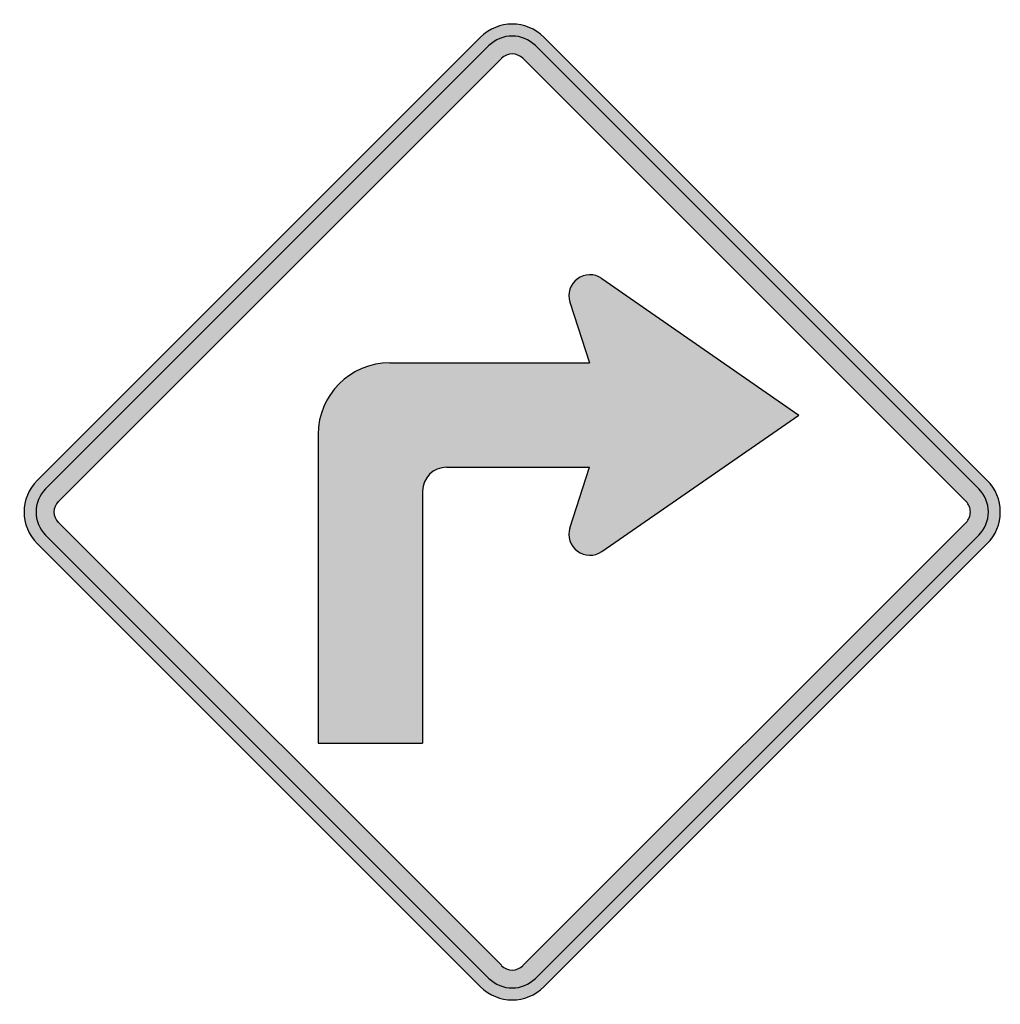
# Model space of a CAD drawing. Header units: inches. Extents: x -21.4 to 21.2, y -21.4 to 21.4.
import ezdxf

# ---------------------------------------------------------------- set-up
doc = ezdxf.new("R2010")
doc.units = ezdxf.units.IN
doc.header["$MEASUREMENT"] = 0

msp = doc.modelspace()

# ---------------------------------------------------------------- hatches: boundary and pattern name
h = msp.add_hatch(color=7)
h.paths.add_polyline_path([(20.64, -1.379), (1.379, -20.64), (1.174, -20.817), (0.962, -20.959), (0.735, -21.072), (0.495, -21.15), (0.247, -21.199), (0, -21.213), (-0.247, -21.199), (-0.495, -21.15), (-0.735, -21.072), (-0.962, -20.959), (-1.174, -20.817), (-1.379, -20.64), (-20.64, -1.379), (-20.817, -1.174), (-20.959, -0.962), (-21.072, -0.735), (-21.15, -0.495), (-21.199, -0.247), (-21.213, 0), (-21.199, 0.247), (-21.15, 0.495), (-21.072, 0.735), (-20.959, 0.962), (-20.817, 1.174), (-20.64, 1.372), (-1.379, 20.64), (-1.174, 20.817), (-0.962, 20.959), (-0.735, 21.072), (-0.495, 21.15), (-0.247, 21.199), (0, 21.213), (0.247, 21.199), (0.495, 21.15), (0.735, 21.072), (0.962, 20.959), (1.174, 20.817), (1.379, 20.64), (20.64, 1.372), (20.81, 1.181), (20.952, 0.969), (21.065, 0.742), (21.15, 0.502), (21.199, 0.255), (21.213, 0), (21.199, -0.255), (21.15, -0.502), (21.065, -0.742), (20.952, -0.969), (20.81, -1.181), (20.64, -1.379)])
h.paths.add_polyline_path([(-0.46, 19.721), (-19.721, 0.46), (-19.827, 0.318), (-19.891, 0.163), (-19.912, 0), (-19.891, -0.163), (-19.827, -0.318), (-19.721, -0.46), (-0.46, -19.721), (-0.318, -19.827), (-0.163, -19.891), (0, -19.912), (0.163, -19.891), (0.318, -19.827), (0.46, -19.721), (19.721, -0.46), (19.778, -0.396), (19.827, -0.325), (19.863, -0.247), (19.891, -0.17), (19.905, -0.085), (19.912, 0), (19.905, 0.085), (19.891, 0.17), (19.863, 0.247), (19.827, 0.325), (19.778, 0.396), (19.721, 0.46), (0.46, 19.721), (0.318, 19.827), (0.163, 19.891), (0, 19.912), (-0.163, 19.891), (-0.318, 19.827), (-0.46, 19.721)], flags=0)
msp.add_hatch(color=7).paths.add_polyline_path([(3.889, 10.154), (12.459, 4.214), (3.889, -1.718), (3.726, -1.81), (3.543, -1.867), (3.359, -1.881), (3.175, -1.86), (2.998, -1.803), (2.835, -1.704), (2.694, -1.577), (2.581, -1.421), (2.51, -1.252), (2.468, -1.068), (2.468, -0.884), (2.51, -0.693), (3.359, 1.945), (-2.857, 1.945), (-2.998, 1.937), (-3.132, 1.909), (-3.26, 1.867), (-3.38, 1.803), (-3.486, 1.732), (-3.585, 1.64), (-3.677, 1.541), (-3.748, 1.435), (-3.811, 1.315), (-3.854, 1.181), (-3.882, 1.047), (-3.889, 0.905), (-3.889, -10.055), (-8.436, -10.055), (-8.436, 3.373), (-8.429, 3.585), (-8.407, 3.797), (-8.323, 4.2), (-8.188, 4.589), (-8.012, 4.943), (-7.785, 5.275), (-7.524, 5.572), (-7.22, 5.841), (-6.894, 6.06), (-6.534, 6.244), (-6.145, 6.378), (-5.742, 6.456), (-5.53, 6.477), (-5.317, 6.484), (3.359, 6.484), (2.51, 9.129), (2.468, 9.32), (2.468, 9.504), (2.51, 9.687), (2.581, 9.857), (2.694, 10.006), (2.835, 10.14), (2.998, 10.232), (3.175, 10.295), (3.359, 10.317), (3.543, 10.303), (3.726, 10.246), (3.889, 10.154)])

# ---------------------------------------------------------------- linework, layer by layer
at = {"color": 7}
for p, q in [((-1.376, 20.643), (-20.643, 1.375)), ((20.643, 1.375), (1.376, 20.643)), ((-1.008, 20.276), (-20.276, 1.009)), ((20.277, 1.009), (1.009, 20.276)), ((-0.456, 19.725), (-19.724, 0.458)), ((19.726, 0.458), (0.458, 19.725)), ((3.891, 10.153), (12.457, 4.217)), ((2.509, 9.129), (3.357, 6.487)), ((-5.319, 6.487), (3.357, 6.487)), ((3.891, -1.719), (12.457, 4.217)), ((-8.433, 3.373), (-8.433, -10.055)), ((-2.854, 1.946), (3.357, 1.946)), ((2.509, -0.696), (3.357, 1.946)), ((-3.892, 0.908), (-3.892, -10.055)), ((-19.724, -0.457), (-0.456, -19.723)), ((19.726, -0.457), (0.458, -19.723)), ((-20.276, -1.009), (-1.008, -20.275)), ((20.277, -1.009), (1.009, -20.275)), ((-20.643, -1.376), (-1.376, -20.643)), ((20.643, -1.376), (1.376, -20.643)), ((-8.433, -10.055), (-3.892, -10.055))]:
    msp.add_line(p, q, dxfattribs=at)
for points in [[(1.376, 20.643), (0.616, 21.403), (-0.616, 21.403), (-1.376, 20.643)], [(1.009, 20.276), (0.452, 20.833), (-0.452, 20.833), (-1.009, 20.276)], [(0.458, 19.724), (0.205, 19.977), (-0.205, 19.977), (-0.458, 19.724)], [(-5.32, 6.487), (-7.039, 6.487), (-8.434, 5.093), (-8.434, 3.373)], [(-2.854, 1.946), (-3.428, 1.946), (-3.892, 1.482), (-3.892, 0.908)], [(-20.643, 1.376), (-21.403, 0.616), (-21.403, -0.616), (-20.643, -1.376)], [(-20.276, 1.009), (-20.833, 0.452), (-20.833, -0.452), (-20.276, -1.009)], [(-19.725, 0.458), (-19.977, 0.205), (-19.977, -0.205), (-19.725, -0.458)], [(-0.458, -19.724), (-0.205, -19.977), (0.205, -19.977), (0.458, -19.724)], [(-1.009, -20.276), (-0.452, -20.833), (0.452, -20.833), (1.009, -20.276)], [(-1.376, -20.643), (-0.616, -21.403), (0.616, -21.403), (1.376, -20.643)]]:
    msp.add_open_spline(points, degree=3, dxfattribs=at)
for points in [[(3.891, 10.153), (3.571, 10.375), (3.145, 10.368), (2.833, 10.137), (2.52, 9.905), (2.39, 9.5), (2.509, 9.129)], [(20.643, -1.376), (21.008, -1.011), (21.213, -0.516), (21.213, 0), (21.213, 0.516), (21.008, 1.011), (20.643, 1.376)], [(20.276, -1.009), (20.543, -0.741), (20.694, -0.378), (20.694, 0), (20.694, 0.378), (20.543, 0.741), (20.276, 1.009)], [(19.724, -0.458), (19.846, -0.336), (19.914, -0.172), (19.914, 0), (19.914, 0.172), (19.846, 0.336), (19.725, 0.458)], [(2.509, -0.695), (2.39, -1.066), (2.52, -1.471), (2.833, -1.703), (3.145, -1.935), (3.571, -1.941), (3.891, -1.72)]]:
    msp.add_open_spline(points, degree=3, knots=[0, 0, 0, 0, 1, 1, 1, 2, 2, 2, 2], dxfattribs=at)

doc.saveas('drawing.dxf')
